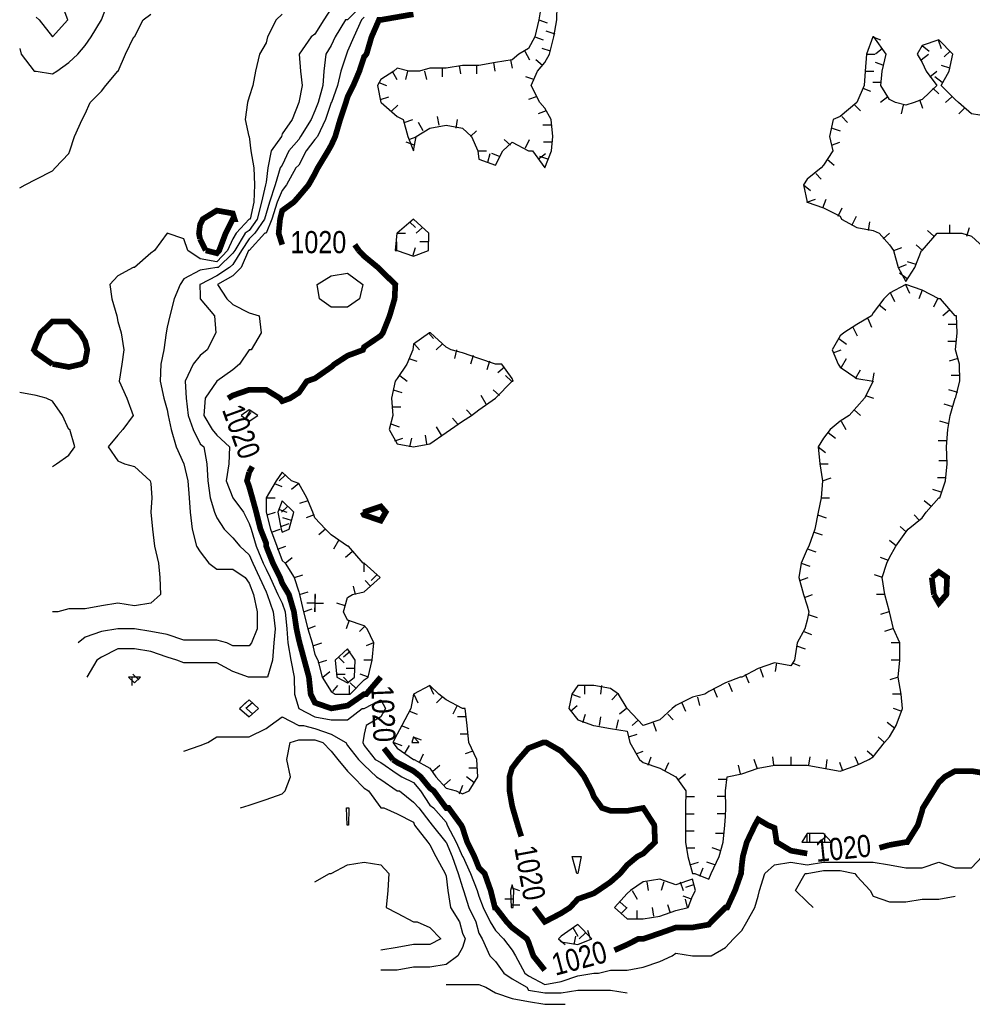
# Model space of a CAD drawing. Extents: x 628896 to 629898, y 4519176 to 4520140.
# Tile 1 of 23: x 628897 to 629064, y 4519222 to 4519395. Entities that reach past the tile are written whole.
import ezdxf
from ezdxf.enums import TextEntityAlignment as Align

# ---------------------------------------------------------------- set-up
doc = ezdxf.new("R2010")
doc.units = 0

msp = doc.modelspace()

# ---------------------------------------------------------------- linework, layer by layer
at = {"layer": 'GSLAYER', "linetype": 'CONTINUOUS', "flags": 128}
for points in [[(628896.9375, 4519390), (628897.1875, 4519389), (628899.5, 4519386), (628899.8125, 4519386), (628902.6875, 4519385.5), (628903.4375, 4519386), (628905.5625, 4519387.5), (628907.125, 4519389), (628908.4375, 4519390.5), (628909.5, 4519392), (628911.3125, 4519395), (628912.25, 4519397.5)], [(628899.8125, 4519395.5), (628900.375, 4519395), (628902.6875, 4519392), (628905.375, 4519395), (628904.4375, 4519397.5)], [(628957, 4519397.5), (628954.5625, 4519395), (628954.1875, 4519395), (628952.375, 4519392), (628951.6875, 4519390.5), (628950.75, 4519389), (628950.375, 4519386), (628950.1875, 4519383.5), (628949.375, 4519380.5), (628948.8125, 4519379), (628948.125, 4519377.5), (628946.25, 4519374.5), (628946, 4519374), (628944.25, 4519372), (628943.0625, 4519369.5), (628942.6875, 4519369), (628941.8125, 4519366), (628940.8125, 4519363), (628940.25, 4519361), (628939.9375, 4519360), (628938.25, 4519357.5), (628937.25, 4519356.5), (628935.9375, 4519354.5), (628934.375, 4519352), (628933.8125, 4519351.5), (628931.5625, 4519350), (628928.625, 4519348.5), (628928.5625, 4519348.5), (628928.625, 4519346.5), (628928.625, 4519346), (628931.1875, 4519343), (628931.375, 4519340), (628929.875, 4519337), (628928.625, 4519336), (628927.4375, 4519334.5), (628926, 4519331.5), (628926.1875, 4519328.5), (628926.5625, 4519325.5), (628927.4375, 4519323), (628928.625, 4519320.5), (628929.3125, 4519320), (628929.8125, 4519317), (628930, 4519314), (628930.375, 4519311), (628931.1875, 4519308.5), (628931.5625, 4519307.5), (628932.875, 4519305.5), (628934.375, 4519304), (628935.625, 4519302.5), (628937.25, 4519301), (628937.875, 4519299.5), (628939.0625, 4519297), (628940.25, 4519294.5), (628940.4375, 4519294), (628941.5, 4519291), (628941.8125, 4519288), (628941.5625, 4519285.5), (628941.375, 4519282.5), (628940.5, 4519279.5), (628940.25, 4519279.5), (628937.25, 4519279.5), (628937.125, 4519279.5), (628934.375, 4519280.5), (628931.5625, 4519282), (628928.625, 4519282), (628925.75, 4519282), (628924.5625, 4519282.5), (628922.875, 4519283), (628920, 4519284), (628917.125, 4519284.5), (628914.1875, 4519284.5), (628911.3125, 4519283), (628910.5, 4519282.5), (628908.75, 4519279.5)], [(628988.5625, 4519397.5), (628988.125, 4519395), (628987.4375, 4519392), (628986.3125, 4519390), (628984.625, 4519389), (628983.4375, 4519388), (628980.5625, 4519387.5), (628977.625, 4519387), (628974.75, 4519387), (628971.875, 4519386.5), (628969, 4519386.5), (628967.1875, 4519386), (628966.125, 4519386), (628965.3125, 4519386), (628963.25, 4519386.5), (628962.6875, 4519386), (628960.375, 4519384.5), (628959.8125, 4519383.5), (628960.375, 4519380.5), (628960.4375, 4519380.5), (628963.25, 4519378), (628964.3125, 4519377.5), (628965.125, 4519374.5), (628966.125, 4519372), (628966.625, 4519374.5), (628969, 4519376), (628971.875, 4519376.5), (628974.75, 4519376), (628976.3125, 4519374.5), (628977.4375, 4519372), (628977.625, 4519370.5), (628980.5625, 4519369.5), (628981.8125, 4519372), (628983.4375, 4519373.5), (628986.3125, 4519372), (628987.0625, 4519372), (628989.1875, 4519369)], [(628989.1875, 4519369), (628990.375, 4519372), (628990.625, 4519374.5), (628990.3125, 4519377.5), (628989.1875, 4519379.5), (628988.3125, 4519380.5), (628986.8125, 4519383.5), (628987.9375, 4519386), (628989.1875, 4519387.5), (628990, 4519389), (628990.8125, 4519392), (628991.3125, 4519395), (628991.375, 4519397.5)], [(628896.9375, 4519365.5), (628897.875, 4519366), (628899.8125, 4519367), (628902.6875, 4519368.5), (628903.1875, 4519369), (628905.5625, 4519371.5), (628905.75, 4519372), (628906.5625, 4519374.5), (628907.9375, 4519377.5), (628908.4375, 4519378.5), (628909.3125, 4519380.5), (628911.3125, 4519382.5), (628912.0625, 4519383.5), (628914.1875, 4519386), (628914.25, 4519386), (628915.5, 4519389), (628917, 4519392), (628917.125, 4519392), (628918.625, 4519395), (628920, 4519396)], [(628943.0625, 4519396), (628942, 4519395), (628940.5, 4519392), (628940.25, 4519391), (628939.0625, 4519389), (628938.375, 4519386), (628937.875, 4519383.5), (628937.25, 4519381.5), (628936.9375, 4519380.5), (628936.5625, 4519377.5), (628937.1875, 4519374.5), (628937.25, 4519374.5), (628937.5625, 4519372), (628938.0625, 4519369), (628938.1875, 4519366), (628938.0625, 4519363), (628937.4375, 4519360), (628937.25, 4519360), (628935, 4519357.5), (628934.375, 4519356.5), (628933.4375, 4519354.5), (628931.5625, 4519352.5), (628928.625, 4519353), (628926.5, 4519354.5), (628925.75, 4519356.5), (628922.875, 4519357.5), (628920.625, 4519354.5), (628920, 4519354), (628917.125, 4519351.5), (628916.875, 4519351.5), (628914.1875, 4519350), (628912.75, 4519348.5), (628913.125, 4519346), (628914, 4519343), (628914.1875, 4519342), (628914.75, 4519340), (628915.25, 4519337), (628914.875, 4519334.5), (628914.4375, 4519331.5), (628915.75, 4519328.5), (628916.875, 4519325.5), (628915.0625, 4519323), (628914.1875, 4519322), (628912.5, 4519320), (628914.1875, 4519317.5), (628915.375, 4519317), (628917.125, 4519316.5), (628919.875, 4519314), (628920, 4519313.5), (628920.125, 4519311), (628920, 4519308.5), (628920.25, 4519305.5), (628920.625, 4519302.5), (628921.3125, 4519299.5), (628921.5625, 4519297), (628921.6875, 4519294), (628920, 4519292.5), (628917.125, 4519292), (628914.1875, 4519292.5), (628911.3125, 4519292), (628908.4375, 4519291.5), (628905.5625, 4519291.5), (628903.625, 4519291), (628902.6875, 4519291)], [(628951.6875, 4519397), (628950.375, 4519395), (628948.8125, 4519392.5), (628948.125, 4519392), (628946.0625, 4519389), (628946.25, 4519386), (628946.5625, 4519383.5), (628946, 4519380.5), (628946, 4519380.5), (628944.8125, 4519377.5), (628943.0625, 4519375), (628942.9375, 4519374.5), (628941.125, 4519372), (628940.5625, 4519369), (628940.25, 4519366.5), (628940.125, 4519366), (628939.4375, 4519363), (628938.6875, 4519360), (628937.25, 4519358), (628936.5625, 4519357.5), (628934.75, 4519354.5), (628934.375, 4519354), (628931.8125, 4519351.5), (628931.5625, 4519351.5), (628928.625, 4519351), (628925.75, 4519349.5), (628925.125, 4519348.5), (628924.0625, 4519346), (628923.3125, 4519343), (628922.875, 4519341), (628922.6875, 4519340), (628922.25, 4519337), (628921.75, 4519334.5), (628921.625, 4519331.5), (628922.25, 4519328.5), (628922.875, 4519326.5), (628923, 4519325.5), (628923.5625, 4519323), (628924.4375, 4519320), (628925.75, 4519317), (628926.5, 4519314), (628926.6875, 4519311), (628926.875, 4519308.5), (628927.25, 4519305.5), (628928, 4519302.5), (628928.625, 4519301.5), (628930.1875, 4519299.5), (628931.5625, 4519298.5), (628934.375, 4519298.5), (628936.5625, 4519297), (628937.25, 4519296), (628938, 4519294), (628938.6875, 4519291), (628938.6875, 4519288), (628937.6875, 4519285.5), (628937.25, 4519285), (628934.375, 4519285), (628933.3125, 4519285.5), (628931.5625, 4519286), (628928.625, 4519286), (628925.75, 4519286), (628922.875, 4519287), (628920, 4519287.5), (628917.125, 4519288), (628914.1875, 4519288), (628911.3125, 4519287.5), (628908.4375, 4519286.5), (628907.1875, 4519285.5)], [(628957.4375, 4519395.5), (628957, 4519395), (628955.625, 4519392), (628954.5625, 4519389.5), (628954.375, 4519389), (628953.375, 4519386), (628952.75, 4519383.5), (628951.75, 4519380.5), (628951.6875, 4519380.5), (628950.6875, 4519377.5), (628949.25, 4519374.5), (628948.8125, 4519374), (628947.25, 4519372), (628946, 4519369.5), (628945.4375, 4519369), (628943.8125, 4519366), (628943.0625, 4519365), (628942.1875, 4519363), (628941.25, 4519360), (628940.25, 4519357.5), (628940, 4519357.5), (628937.25, 4519354.5), (628937.125, 4519354.5), (628935.875, 4519351.5), (628934.375, 4519350), (628931.6875, 4519348.5), (628933.3125, 4519346), (628934.375, 4519345), (628937.25, 4519343.5), (628939, 4519343), (628939.375, 4519340), (628937.625, 4519337), (628937.25, 4519337), (628935.5625, 4519334.5), (628934.375, 4519333.5), (628931.5625, 4519331.5), (628929.5, 4519328.5), (628929.3125, 4519325.5), (628930.75, 4519323), (628931.5625, 4519322), (628933.8125, 4519320), (628933.6875, 4519317), (628933.1875, 4519314), (628934.375, 4519311), (628936.25, 4519308.5), (628937.25, 4519306.5), (628937.625, 4519305.5), (628938.5, 4519302.5), (628939.6875, 4519299.5), (628940.25, 4519298.5), (628940.9375, 4519297), (628942.3125, 4519294), (628943.0625, 4519292.5), (628943.5625, 4519291), (628943.875, 4519288), (628944.0625, 4519285.5), (628944.5625, 4519282.5), (628945.1875, 4519279.5), (628945.25, 4519276.5), (628946, 4519274), (628946, 4519274), (628948.8125, 4519272.5), (628951.6875, 4519272), (628954.5625, 4519272), (628957.125, 4519274), (628957.4375, 4519274), (628960.375, 4519275.5), (628961.1875, 4519274), (628960.375, 4519272.5), (628957.8125, 4519271), (628957.4375, 4519269.5), (628957.25, 4519268), (628957.4375, 4519267.5), (628959.375, 4519265), (628960.375, 4519264.5), (628963.25, 4519262.5), (628964.0625, 4519262), (628966.125, 4519261), (628967.375, 4519259.5), (628969, 4519257), (628969.625, 4519256.5), (628971.875, 4519254), (628972.0625, 4519253.5), (628973.625, 4519250.5), (628974.75, 4519248), (628974.8125, 4519248), (628976.125, 4519245), (628977.3125, 4519242), (628977.625, 4519241), (628978.375, 4519239), (628979.625, 4519236.5), (628980.5625, 4519235), (628981.9375, 4519233.5), (628983.4375, 4519231.5), (628984.0625, 4519230.5), (628985.6875, 4519227.5), (628986.3125, 4519227), (628989.1875, 4519225.5), (628992.0625, 4519226), (628995, 4519227), (628997.8125, 4519227.5), (628998.625, 4519227.5), (629000.75, 4519228), (629003.6875, 4519228), (629006.5, 4519228.5), (629009.4375, 4519229.5), (629011.5625, 4519230.5), (629012.25, 4519231), (629015.125, 4519230.5), (629015.875, 4519230.5), (629018, 4519230.5), (629018.4375, 4519230.5), (629020.9375, 4519232), (629022.375, 4519233.5), (629023.8125, 4519235), (629024.6875, 4519236.5), (629026.125, 4519239), (629026.6875, 4519241), (629026.9375, 4519242), (629027.875, 4519245), (629029.5625, 4519246.5), (629032.4375, 4519247), (629035.3125, 4519246.5), (629038.1875, 4519247), (629041.125, 4519247), (629044, 4519247), (629046.875, 4519247), (629049.75, 4519246.5), (629052.625, 4519246), (629055.5, 4519246), (629058.4375, 4519247), (629061.3125, 4519246), (629064.1875, 4519246), (629066.0625, 4519248)], [(628988.125, 4519395), (628989.625, 4519394.5)], [(628991, 4519392.5), (628989.4375, 4519393)], [(628987.4375, 4519392), (628988.9375, 4519391.5)], [(629067.125, 4519378), (629064.1875, 4519378.5), (629061.875, 4519380.5), (629061.3125, 4519381), (629058.8125, 4519383.5), (629060.25, 4519386), (629060.875, 4519389), (629058.4375, 4519391.5), (629055.5, 4519390.5), (629054.625, 4519389), (629055.5, 4519387.5), (629056.1875, 4519386), (629058.0625, 4519383.5), (629055.5, 4519381), (629054.125, 4519380.5), (629052.625, 4519380), (629050.8125, 4519380.5), (629049.75, 4519381), (629048.25, 4519383.5), (629048.5, 4519386), (629049.1875, 4519389), (629047, 4519392), (629046.875, 4519392), (629046.8125, 4519392), (629045.75, 4519389), (629045.5, 4519386), (629045.3125, 4519383.5), (629044, 4519380.5), (629041.125, 4519378), (629039.875, 4519377.5), (629039.25, 4519374.5), (629039.8125, 4519372), (629038.1875, 4519369.5), (629037.75, 4519369), (629035.3125, 4519367), (629034.625, 4519366), (629035.3125, 4519363), (629038.1875, 4519362), (629041.125, 4519360.5), (629041.3125, 4519360), (629044, 4519358.5), (629046.875, 4519358), (629047.9375, 4519357.5), (629049.75, 4519355.5), (629050.4375, 4519354.5), (629051.3125, 4519351.5), (629052.625, 4519349), (629054.1875, 4519351.5), (629055.375, 4519354.5), (629055.5, 4519354.5), (629058.125, 4519357.5), (629058.4375, 4519357.5), (629061.3125, 4519357.5), (629062.5, 4519357.5), (629064.1875, 4519357), (629066.9375, 4519354.5)], [(629046.8125, 4519392), (629048.1875, 4519391.5)], [(629055.5, 4519390.5), (629056.75, 4519389.5)], [(629058.3125, 4519391.5), (629058.8125, 4519390)], [(628985.6875, 4519389.5), (628986.5, 4519388)], [(628990.1875, 4519389.5), (628988.75, 4519390)], [(629045.75, 4519389), (629047.1875, 4519389)], [(629048.5625, 4519390), (629047.3125, 4519389)], [(629055.3125, 4519388), (629056.625, 4519389)], [(629060.4375, 4519389.5), (629059.375, 4519388.5)], [(628980.1875, 4519387.5), (628980.4375, 4519386)], [(628983.1875, 4519388), (628983.4375, 4519386.5)], [(628988.8125, 4519387), (628987.625, 4519388)], [(629048.75, 4519387), (629047.3125, 4519387.5)], [(628962.375, 4519386), (628963.1875, 4519384.5)], [(628965.0625, 4519386), (628964.75, 4519384.5)], [(628968.0625, 4519386), (628968.4375, 4519384.5)], [(628971.1875, 4519386.5), (628971.1875, 4519385)], [(628974.125, 4519387), (628974.375, 4519385.5)], [(628977.1875, 4519387), (628977.1875, 4519385.5)], [(629045.5, 4519386), (629047, 4519386)], [(629056.875, 4519385), (629058.0625, 4519386)], [(629060.375, 4519386.5), (629058.875, 4519387)], [(628960.0625, 4519384), (628961.375, 4519383.5)], [(628987.25, 4519384.5), (628985.875, 4519385)], [(629048.375, 4519384), (629046.8125, 4519384)], [(629059, 4519384), (629057.75, 4519385)], [(629045.0625, 4519383), (629046.4375, 4519382.5)], [(629057.375, 4519383), (629058.4375, 4519382)], [(628960.3125, 4519381), (628961.8125, 4519381.5)], [(628987.6875, 4519381.5), (628986.3125, 4519381)], [(629049.5, 4519381.5), (629048.1875, 4519380.5)], [(629055.0625, 4519381), (629055.5625, 4519379.5)], [(629060.6875, 4519381.5), (629059.625, 4519380.5)], [(628962.3125, 4519379), (628963.375, 4519380)], [(628989.4375, 4519379), (628988.0625, 4519378.5)], [(629043.6875, 4519380), (629044.6875, 4519379)], [(629052.1875, 4519380), (629051.8125, 4519378.5)], [(629062.9375, 4519379.5), (629061.9375, 4519378.5)], [(628964.5, 4519377), (628966, 4519377.5)], [(628967.8125, 4519375.5), (628967, 4519377)], [(628970.625, 4519376.5), (628970.375, 4519378)], [(628973.625, 4519376), (628973.875, 4519377.5)], [(629041.375, 4519378), (629042.375, 4519377)], [(628976.125, 4519374.5), (628977.1875, 4519375.5)], [(628990.375, 4519376.5), (628988.875, 4519376.5)], [(629039.6875, 4519376), (629041.125, 4519375.5)], [(628966.3125, 4519373), (628964.8125, 4519373.5)], [(628965.3125, 4519374), (628966.75, 4519374.5)], [(628983.1875, 4519373), (628982.0625, 4519374)], [(628985.8125, 4519372.5), (628986.5, 4519374)], [(628990.5, 4519373.5), (628989, 4519373.5)], [(629039.5625, 4519373), (629041.0625, 4519373.5)], [(628977.4375, 4519372), (628978.9375, 4519372)], [(628979.1875, 4519370), (628979.625, 4519371.5)], [(628981.25, 4519371), (628979.875, 4519371.5)], [(628988.0625, 4519370.5), (628989.3125, 4519371.5)], [(628989.75, 4519370.5), (628988.3125, 4519371)], [(629038.8125, 4519370.5), (629040.0625, 4519369.5)], [(629036.8125, 4519368), (629037.75, 4519367)], [(629034.625, 4519366), (629035.875, 4519365)], [(629035.25, 4519363), (629036.75, 4519363.5)], [(629038.0625, 4519362), (629038.625, 4519363.5)], [(629040.75, 4519360.5), (629041.4375, 4519362)], [(628968.75, 4519354.5), (628968.8125, 4519357.5), (628966.125, 4519360), (628963.25, 4519357.5), (628963.1875, 4519357.5), (628962.9375, 4519354.5), (628963.25, 4519354.5), (628966.125, 4519353.5), (628968.75, 4519354.5)], [(628965.4375, 4519359.5), (628966.5, 4519358.5)], [(629043.1875, 4519359), (629043.9375, 4519360.5)], [(629046.0625, 4519358), (629046.3125, 4519359.5)], [(628967.6875, 4519358.5), (628966.625, 4519357.5)], [(629057.5625, 4519357), (629056.4375, 4519358)], [(629060.375, 4519357.5), (629060.375, 4519359)], [(629063.375, 4519357), (629063.8125, 4519358.5)], [(628963.1875, 4519357.5), (628964.75, 4519357.5)], [(628963.1875, 4519354.5), (628963.1875, 4519356)], [(628968.75, 4519356), (628967.25, 4519356)], [(629048.625, 4519356.5), (629049.75, 4519357.5)], [(628966, 4519353.5), (628966.5, 4519355)], [(629050.5, 4519354.5), (629051.9375, 4519355)], [(629055.5625, 4519354.5), (629054.4375, 4519355.5)], [(629054.4375, 4519352), (629052.9375, 4519352.5)], [(629051.375, 4519351.5), (629052.75, 4519352)], [(628949.625, 4519346), (628949.1875, 4519348.5), (628951.6875, 4519350), (628954.5625, 4519350.5), (628957.25, 4519348.5), (628956.625, 4519346), (628954.5625, 4519344.5), (628951.6875, 4519344.5), (628949.625, 4519346)], [(629052.875, 4519349.5), (629051.5, 4519350.5)], [(629018.4375, 4519245), (629019.8125, 4519248), (629020.5625, 4519250.5), (629020.8125, 4519253.5), (629020.9375, 4519255), (629021, 4519256.5), (629020.9375, 4519259.5), (629021.25, 4519262), (629023.8125, 4519262.5), (629026.6875, 4519263.5), (629029.5625, 4519264), (629032.4375, 4519264), (629035.3125, 4519264), (629038.1875, 4519263.5), (629041.125, 4519263), (629044, 4519264), (629046.125, 4519265), (629046.875, 4519265.5), (629048.875, 4519268), (629049.75, 4519269), (629050.9375, 4519271), (629052.0625, 4519274), (629051.8125, 4519276.5), (629051.3125, 4519279.5), (629051.5625, 4519282.5), (629051.5625, 4519285.5), (629050.4375, 4519288), (629049.75, 4519291), (629049.75, 4519291), (629048.9375, 4519294), (629048.5, 4519297), (629049.3125, 4519299.5), (629049.75, 4519300.5), (629050.875, 4519302.5), (629052.625, 4519305), (629053.0625, 4519305.5), (629055.5, 4519307.5), (629056.1875, 4519308.5), (629058.4375, 4519311), (629058.625, 4519311), (629059.625, 4519314), (629059.875, 4519317), (629059.75, 4519320), (629060, 4519323), (629060.4375, 4519325.5), (629061.3125, 4519328.5), (629061.375, 4519328.5), (629062.125, 4519331.5), (629062.0625, 4519334.5), (629061.375, 4519337), (629061.625, 4519340), (629061.5625, 4519343), (629061.3125, 4519343), (629058.75, 4519346), (629058.4375, 4519346), (629055.5, 4519347.5), (629052.625, 4519348.5), (629049.75, 4519347), (629048.75, 4519346), (629046.875, 4519343.5), (629046.625, 4519343), (629044, 4519341.5), (629041.75, 4519340), (629041.125, 4519339.5), (629039.6875, 4519337), (629040.75, 4519334.5), (629041.125, 4519334), (629044, 4519332), (629046.875, 4519331.5), (629045.375, 4519328.5), (629044, 4519327), (629042.6875, 4519325.5), (629041.125, 4519324.5), (629039.3125, 4519323), (629038.1875, 4519321.5), (629037.25, 4519320), (629037.5, 4519317), (629038, 4519314), (629037.75, 4519311), (629037.25, 4519308.5), (629036.625, 4519305.5), (629035.5625, 4519302.5), (629035.3125, 4519302), (629034.25, 4519299.5), (629033.8125, 4519297), (629034.625, 4519294), (629035.3125, 4519292), (629035.5625, 4519291), (629035.3125, 4519289.5), (629034.875, 4519288), (629033.5625, 4519285.5), (629033.0625, 4519282.5), (629032.4375, 4519281.5), (629029.5625, 4519282), (629026.6875, 4519281), (629023.8125, 4519279.5), (629023.5, 4519279.5), (629020.9375, 4519278.5), (629018, 4519277), (629017.3125, 4519276.5), (629015.125, 4519276), (629012.25, 4519274.5), (629011.5625, 4519274), (629009.4375, 4519272), (629006.5, 4519271), (629003.6875, 4519274), (629003.6875, 4519274), (629002.125, 4519276.5), (629000.75, 4519277.5), (628997.8125, 4519278), (628995, 4519278), (628993.9375, 4519276.5), (628993.4375, 4519274), (628995, 4519272), (628997.75, 4519271), (628997.8125, 4519271), (629000.75, 4519270.5), (629003.6875, 4519270), (629004.125, 4519268), (629005.8125, 4519265), (629006.5, 4519264.5), (629009.4375, 4519263.5), (629012.25, 4519262), (629014, 4519259.5), (629013.9375, 4519256.5), (629013.9375, 4519253.5), (629013.9375, 4519250.5), (629014.3125, 4519248), (629015.125, 4519245), (629015.5625, 4519245), (629018, 4519244), (629018.4375, 4519245)], [(629052.5625, 4519348.5), (629053.25, 4519347)], [(629055.5, 4519347.5), (629054.9375, 4519346)], [(629049.9375, 4519347), (629050.625, 4519345.5)], [(629058.1875, 4519346), (629057.5, 4519344.5)], [(629047.875, 4519345), (629049.125, 4519344)], [(629060.3125, 4519344), (629059.125, 4519343)], [(629045.9375, 4519342.5), (629046.625, 4519341)], [(629043.3125, 4519341), (629044.0625, 4519339.5)], [(629061.5625, 4519341.5), (629060.0625, 4519341.5)], [(628972.625, 4519323), (628974.75, 4519324.5), (628976.3125, 4519325.5), (628977.625, 4519326.5), (628980.5625, 4519328.5), (628983.4375, 4519331.5), (628983.625, 4519331.5), (628983.4375, 4519332), (628981.625, 4519334.5), (628980.5625, 4519334.5), (628977.625, 4519335.5), (628974.75, 4519336.5), (628972.75, 4519337), (628971.875, 4519337.5), (628969.125, 4519340), (628969, 4519340), (628968.9375, 4519340), (628966.125, 4519338), (628966, 4519337), (628964.9375, 4519334.5), (628963.25, 4519332), (628962.9375, 4519331.5), (628962.25, 4519328.5), (628962.5, 4519325.5), (628961.875, 4519323), (628963.25, 4519320.5), (628966.125, 4519320), (628969, 4519320.5), (628971.875, 4519322.5), (628972.625, 4519323)], [(628968.75, 4519340), (628969.625, 4519339)], [(629040.875, 4519339), (629042.1875, 4519338)], [(628966.3125, 4519338), (628967.1875, 4519337)], [(628971.1875, 4519338), (628970.125, 4519337)], [(628973.6875, 4519337), (628973.3125, 4519335.5)], [(629039.875, 4519336.5), (629041.25, 4519337)], [(629061.5625, 4519338.5), (629060, 4519338.5)], [(628965.3125, 4519335.5), (628966.6875, 4519335)], [(628976.625, 4519336), (628976.125, 4519334.5)], [(629041.3125, 4519334), (629042.1875, 4519335.5)], [(629061.75, 4519335.5), (629060.25, 4519335)], [(628979.5, 4519335), (628979, 4519333.5)], [(628982.125, 4519334), (628980.9375, 4519333)], [(629043.8125, 4519332), (629044.6875, 4519333.5)], [(628963.75, 4519332.5), (628965, 4519331.5)], [(628983.375, 4519331.5), (628982.3125, 4519332.5)], [(629046.8125, 4519331.5), (629047.0625, 4519333)], [(629062.125, 4519332.5), (629060.625, 4519332.5)], [(628962.5625, 4519330), (628964.0625, 4519329.5)], [(628981.25, 4519329), (628980.125, 4519330)], [(629061.75, 4519329.5), (629060.1875, 4519330)], [(628903.375, 4519317), (628905.5625, 4519318.5), (628906.625, 4519320), (628905.75, 4519323), (628905.5625, 4519323), (628904.4375, 4519325.5), (628902.6875, 4519328), (628901.5625, 4519328.5), (628899.8125, 4519329), (628896.9375, 4519329.5)], [(628978.875, 4519327.5), (628978, 4519329)], [(629045.5625, 4519329), (629046.9375, 4519328.5)], [(628938.75, 4519325.5), (628937.25, 4519326.5), (628935.875, 4519325.5), (628937.25, 4519324.5), (628938.75, 4519325.5)], [(628937.5, 4519326.5), (628936.625, 4519325)], [(628962.375, 4519327), (628963.875, 4519327)], [(628976.375, 4519325.5), (628975.4375, 4519326.5)], [(629043.5625, 4519326.5), (629044.6875, 4519325.5)], [(629060.875, 4519327), (629059.375, 4519327.5)], [(628936.75, 4519325), (628937.625, 4519326)], [(628973.875, 4519324), (628973, 4519325)], [(628962.125, 4519324), (628963.625, 4519323.5)], [(628971.0625, 4519322), (628970.1875, 4519323.5)], [(629041.25, 4519324.5), (629042.0625, 4519323)], [(629060.1875, 4519324), (629058.625, 4519324.5)], [(628962.875, 4519321), (628964.25, 4519321.5)], [(628965.5, 4519320), (628965.8125, 4519321.5)], [(628968.5, 4519320.5), (628968.25, 4519322)], [(629039, 4519322.5), (629040.25, 4519321.5)], [(629037.25, 4519320), (629038.5, 4519319)], [(629059.8125, 4519321), (629058.3125, 4519321)], [(628902.6875, 4519316.5), (628903.375, 4519317)], [(629037.5, 4519317), (629039, 4519317)], [(629059.875, 4519317.5), (629058.4375, 4519317.5)], [(628955, 4519276.5), (628957.4375, 4519279), (628958.1875, 4519279.5), (628958.875, 4519282.5), (628959.1875, 4519285.5), (628958, 4519288), (628957.4375, 4519288.5), (628954.5625, 4519289.5), (628953.8125, 4519291), (628954.5625, 4519293.5), (628955.4375, 4519294), (628957.4375, 4519294.5), (628960.25, 4519297), (628957.4375, 4519299.5), (628957.3125, 4519299.5), (628954.6875, 4519302.5), (628954.5625, 4519302.5), (628951.6875, 4519304.5), (628950.6875, 4519305.5), (628948.8125, 4519307.5), (628948.4375, 4519308.5), (628947.375, 4519311), (628946, 4519313.5), (628944.6875, 4519314), (628943.0625, 4519315.5), (628942, 4519314), (628940.25, 4519311), (628940.25, 4519308.5), (628941, 4519305.5), (628942.125, 4519302.5), (628943.0625, 4519300), (628943.5625, 4519299.5), (628945.1875, 4519297), (628946, 4519294.5), (628946.125, 4519294), (628946.8125, 4519291), (628947.5625, 4519288), (628948.3125, 4519285.5), (628948.8125, 4519283.5), (628949.3125, 4519282.5), (628950.0625, 4519279.5), (628951.6875, 4519277), (628952.375, 4519276.5), (628954.5625, 4519276.5), (628955, 4519276.5)], [(628943.5625, 4519315), (628942.5, 4519314)], [(629038, 4519314), (629039.5, 4519314.5)], [(629059.6875, 4519314.5), (629058.1875, 4519314.5)], [(628941.6875, 4519313.5), (628943, 4519313)], [(628946, 4519313.5), (628944.6875, 4519312.5)], [(628940.25, 4519311), (628941.8125, 4519311)], [(629037.75, 4519311), (629039.25, 4519311)], [(629058.8125, 4519312), (629057.375, 4519312.5)], [(628944.3125, 4519305.5), (628945.125, 4519308.5), (628943.0625, 4519310.5), (628942.3125, 4519308.5), (628942.875, 4519305.5), (628943.0625, 4519305), (628944.3125, 4519305.5)], [(628944, 4519309.5), (628942.9375, 4519308.5)], [(628947.5625, 4519310.5), (628946.125, 4519310)], [(629057.0625, 4519309.5), (629055.875, 4519310.5)], [(628940.4375, 4519308), (628941.875, 4519308.5)], [(628942.4375, 4519309), (628943.875, 4519308.5)], [(628944.6875, 4519307), (628943.1875, 4519307.5)], [(628948.6875, 4519308), (628947.25, 4519307.5)], [(629037.125, 4519308), (629038.625, 4519307.5)], [(629055.0625, 4519307), (629054.125, 4519308)], [(628942.8125, 4519306), (628944.3125, 4519306.5)], [(629052.75, 4519305), (629051.625, 4519306)], [(628941.1875, 4519305), (628942.6875, 4519305.5)], [(628950.6875, 4519305.5), (628949.5, 4519304.5)], [(629036.5, 4519305), (629037.9375, 4519304.5)], [(628942.25, 4519302), (628943.6875, 4519302.5)], [(628952.9375, 4519303.5), (628952.0625, 4519302)], [(629051, 4519302.5), (629049.75, 4519303.5)], [(628943.5625, 4519299.5), (628944.8125, 4519300.5)], [(628955.375, 4519301.5), (628954.1875, 4519300.5)], [(629035.5, 4519302), (629036.8125, 4519301.5)], [(629049.5625, 4519300), (629048.1875, 4519300.5)], [(628957.375, 4519299.5), (628957.375, 4519298)], [(629034.25, 4519299.5), (629035.75, 4519299)], [(628945.25, 4519297), (628946.6875, 4519297.5)], [(628959.6875, 4519297.5), (628958.6875, 4519296.5)], [(629048.5625, 4519297), (629047.125, 4519297.5)], [(628955.9375, 4519294), (628955.5625, 4519295.5)], [(628958.5625, 4519295.5), (628957.625, 4519296.5)], [(629034, 4519296.5), (629035.5, 4519297)], [(628946.125, 4519294), (628947.625, 4519294.5)], [(628948.8125, 4519291), (628948.9375, 4519294), (628948.8125, 4519294), (628948.8125, 4519291)], [(629034.8125, 4519293.5), (629036.25, 4519294)], [(629048.9375, 4519294), (629047.5, 4519294)], [(628948.9375, 4519292.5), (628947.375, 4519292.5)], [(628948.8125, 4519292.5), (628950.3125, 4519292.5)], [(628954.125, 4519292), (628952.6875, 4519292.5)], [(628946.8125, 4519291), (628948.3125, 4519291.5)], [(629035.5, 4519290.5), (629037.0625, 4519290)], [(629049.625, 4519291), (629048.1875, 4519290.5)], [(628947.5625, 4519288), (628948.9375, 4519288.5)], [(628954.8125, 4519289.5), (628954.3125, 4519288)], [(628957.625, 4519288.5), (628956.625, 4519287.5)], [(629034.6875, 4519287.5), (629036.0625, 4519287)], [(629050.3125, 4519288), (629048.875, 4519287.5)], [(628948.4375, 4519285), (628950, 4519285.5)], [(628959.125, 4519285.5), (628957.8125, 4519285)], [(629033.4375, 4519285), (629034.9375, 4519284.5)], [(629051.5625, 4519285.5), (629050.0625, 4519285.5)], [(628955.75, 4519279.5), (628955.875, 4519282.5), (628954.5625, 4519284.5), (628952.375, 4519282.5), (628952.6875, 4519279.5), (628954.5625, 4519278.5), (628955.75, 4519279.5)], [(628955, 4519284), (628953.8125, 4519283)], [(628949.375, 4519282), (628950.875, 4519282.5)], [(628952.9375, 4519283), (628953.9375, 4519282)], [(628958.875, 4519282.5), (628957.375, 4519282.5)], [(629029.9375, 4519282), (629029.6875, 4519280.5)], [(629032.6875, 4519282), (629034, 4519281.5)], [(629051.5625, 4519282.5), (629050.0625, 4519282.5)], [(628917.875, 4519279), (628916.8125, 4519280)], [(628950.1875, 4519279.5), (628951.4375, 4519280.5)], [(628952.625, 4519280), (628954.125, 4519280)], [(628955.8125, 4519281), (628954.3125, 4519281)], [(628958.25, 4519279.5), (628956.75, 4519280)], [(629024.375, 4519280), (629025.0625, 4519278.5)], [(629027.0625, 4519281), (629027.5625, 4519279.5)], [(628918.1875, 4519279.5), (628917.125, 4519279.5), (628916.0625, 4519279.5), (628917.125, 4519278.5), (628918.1875, 4519279.5)], [(628916.625, 4519279.5), (628916.625, 4519278)], [(628951.9375, 4519277), (628952.8125, 4519278)], [(628954.75, 4519278.5), (628953.8125, 4519279.5)], [(628954.875, 4519276.5), (628954.875, 4519278)], [(628956.0625, 4519277.5), (628955, 4519278.5)], [(628975.9375, 4519259.5), (628977.4375, 4519262), (628977.25, 4519265), (628975.875, 4519268), (628975.5625, 4519271), (628975.1875, 4519274), (628974.75, 4519274), (628971.875, 4519275.5), (628970.5625, 4519276.5), (628969, 4519278), (628966.125, 4519276.5), (628965.6875, 4519274), (628964.0625, 4519271), (628963.25, 4519269.5), (628962.5, 4519268), (628963.25, 4519267), (628966.125, 4519265), (628966.25, 4519265), (628969, 4519263.5), (628970.0625, 4519262), (628971.875, 4519260), (628973.625, 4519259.5), (628974.75, 4519259), (628975.9375, 4519259.5)], [(628968.9375, 4519278), (628969.625, 4519276.5)], [(628996.1875, 4519278), (628996.1875, 4519276.5)], [(628999.1875, 4519278), (628999, 4519276.5)], [(629021.5, 4519278.5), (629022.125, 4519277)], [(629051.3125, 4519279.5), (629049.8125, 4519279)], [(628966.1875, 4519276.5), (628966.875, 4519275)], [(628993.9375, 4519276.5), (628995.4375, 4519276)], [(629001.9375, 4519276.5), (629001, 4519275.5)], [(629018.8125, 4519277.5), (629019.5, 4519276)], [(629051.8125, 4519276.5), (629050.3125, 4519276.5)], [(628938.875, 4519274), (628937.25, 4519275.5), (628935.5625, 4519274), (628937.25, 4519272.5), (628938.875, 4519274)], [(628935.625, 4519274), (628936.625, 4519275)], [(628937.8125, 4519275), (628936.6875, 4519274)], [(628971.1875, 4519276), (628970.1875, 4519275)], [(629013.25, 4519275), (629013.9375, 4519273.5)], [(629016, 4519276), (629016.375, 4519274.5)], [(628937.875, 4519273), (628936.8125, 4519274)], [(628965.4375, 4519273.5), (628966.75, 4519273)], [(628973.8125, 4519274.5), (628973.0625, 4519273)], [(628993.6875, 4519273.5), (628994.875, 4519274.5)], [(628995.875, 4519271.5), (628996.375, 4519273)], [(629003.5625, 4519274), (629002.3125, 4519273)], [(629010.8125, 4519273), (629011.75, 4519272)], [(629051.8125, 4519273.5), (629050.4375, 4519274)], [(628925.75, 4519266.5), (628928.625, 4519267.5), (628930, 4519268), (628931.5625, 4519269), (628934.375, 4519269), (628937.25, 4519269), (628940.25, 4519270.5), (628940.9375, 4519271), (628943.0625, 4519272.5), (628946, 4519271), (628946.8125, 4519271), (628948.8125, 4519270.5), (628951.6875, 4519269.5), (628954.25, 4519268), (628954.5625, 4519267.5), (628956.4375, 4519265), (628957.4375, 4519264), (628959.625, 4519262), (628960.375, 4519261.5), (628963.25, 4519259.5), (628963.6875, 4519259.5), (628966.125, 4519257.5), (628967.0625, 4519256.5), (628969, 4519254), (628969.4375, 4519253.5), (628971.8125, 4519250.5), (628971.875, 4519250.5), (628972.9375, 4519248), (628974, 4519245), (628974.75, 4519242.5), (628974.9375, 4519242), (628975.875, 4519239), (628977.0625, 4519236.5), (628977.625, 4519234.5), (628978.1875, 4519233.5), (628979.5625, 4519230.5), (628980.5625, 4519229.5), (628982, 4519227.5), (628983.4375, 4519226.5), (628986.0625, 4519225), (628986.3125, 4519224.5), (628989.1875, 4519224), (628992.0625, 4519224), (628995, 4519224.5), (628997.8125, 4519224.5), (629000.75, 4519224.5), (629003.6875, 4519224)], [(628975.375, 4519272.5), (628973.875, 4519272.5)], [(628998.8125, 4519271), (628999.0625, 4519272.5)], [(629001.8125, 4519270.5), (629002.125, 4519272)], [(629005.6875, 4519272), (629004.5625, 4519271)], [(629008.25, 4519271.5), (629008.75, 4519270)], [(629050.6875, 4519270.5), (629049.375, 4519271.5)], [(628963.9375, 4519271), (628965.3125, 4519270.5)], [(628975.75, 4519269.5), (628974.3125, 4519269.5)], [(629003.9375, 4519269), (629005.4375, 4519269.5)], [(628935.75, 4519256.5), (628937.25, 4519257), (628940.25, 4519258), (628943.0625, 4519259), (628943.5625, 4519259.5), (628944.5, 4519262), (628943.875, 4519265), (628944.4375, 4519268), (628946, 4519268.5), (628948.8125, 4519268.5), (628950.1875, 4519268), (628951.6875, 4519266.5), (628952.8125, 4519265), (628954.5625, 4519263), (628955.5, 4519262), (628957.4375, 4519260), (628958.25, 4519259.5), (628960.375, 4519256.5), (628960.9375, 4519256.5), (628963.25, 4519255.5), (628966.125, 4519254), (628966.3125, 4519253.5), (628968.625, 4519250.5), (628969, 4519250), (628970.0625, 4519248), (628971.6875, 4519245), (628971.875, 4519244.5), (628972.1875, 4519242), (628972.625, 4519239), (628974.1875, 4519236.5), (628974.75, 4519234.5), (628975.1875, 4519233.5), (628974.75, 4519232), (628973.9375, 4519230.5), (628971.875, 4519229), (628969, 4519228.5), (628966.125, 4519228.5), (628963.25, 4519228), (628960.375, 4519228)], [(628962.6875, 4519268), (628964.0625, 4519267.5)], [(628967.0625, 4519268), (628966.125, 4519269), (628965.8125, 4519268), (628966.125, 4519268), (628967.0625, 4519268)], [(628966.0625, 4519269), (628967.5, 4519268.5)], [(629048.875, 4519268), (629047.75, 4519269)], [(628964.5625, 4519266), (628965.4375, 4519267.5)], [(628967.1875, 4519264.5), (628967.875, 4519266)], [(628976.5625, 4519266.5), (628975.1875, 4519266)], [(629005.25, 4519266), (629006.5, 4519266.5)], [(629047, 4519265.5), (629045.8125, 4519266.5)], [(629007.375, 4519264), (629007.875, 4519265.5)], [(629010.3125, 4519263), (629011, 4519264.5)], [(629026.5, 4519263.5), (629026, 4519265)], [(629029.4375, 4519264), (629029.25, 4519265.5)], [(629032.5, 4519264), (629032.5, 4519265.5)], [(629035.5625, 4519264), (629035.8125, 4519265.5)], [(629038.625, 4519263.5), (629038.8125, 4519265)], [(629041.5625, 4519263), (629041.0625, 4519264.5)], [(629044.375, 4519264), (629043.75, 4519265.5)], [(628969.5, 4519263), (628970.75, 4519264)], [(628977.3125, 4519263.5), (628975.875, 4519263.5)], [(629012.6875, 4519261.5), (629013.9375, 4519262.5)], [(629023.5625, 4519262.5), (629023.25, 4519264)], [(628971.5, 4519260.5), (628972.625, 4519261.5)], [(628976.75, 4519261), (628975.4375, 4519262)], [(629021.25, 4519261.5), (629019.6875, 4519261.5)], [(628974.1875, 4519259), (628974.8125, 4519260.5)], [(629014, 4519258.5), (629015.5, 4519258.5)], [(629020.9375, 4519258.5), (629019.5, 4519258.5)], [(628954.5, 4519253.5), (628954.375, 4519256.5), (628954.5625, 4519256.5), (628954.75, 4519256.5), (628954.6875, 4519253.5), (628954.5625, 4519253.5), (628954.5, 4519253.5)], [(629013.9375, 4519255.5), (629015.4375, 4519255.5)], [(629020.9375, 4519255.5), (629019.5, 4519255.5)], [(629013.9375, 4519252.5), (629015.4375, 4519252.5)], [(629020.6875, 4519252), (629019.1875, 4519252)], [(629039.5625, 4519250.5), (629038.1875, 4519252), (629035.3125, 4519252), (629034.375, 4519250.5), (629035.3125, 4519250.5), (629038.1875, 4519250.5), (629039.5625, 4519250.5)], [(629035.3125, 4519250.5), (629035.3125, 4519252)], [(629035.6875, 4519252), (629035.6875, 4519250.5)], [(629038.625, 4519251.5), (629037.4375, 4519250.5)], [(629038.375, 4519250.5), (629038.375, 4519252)], [(629014.125, 4519249.5), (629015.5625, 4519249.5)], [(629020.125, 4519249), (629018.625, 4519249.5)], [(628948.8125, 4519243.5), (628951.375, 4519245), (628951.6875, 4519245), (628954.5625, 4519246.5), (628957.4375, 4519247), (628960.375, 4519246.5), (628961.8125, 4519245), (628961.625, 4519242), (628961.3125, 4519239), (628963.25, 4519238), (628966.125, 4519236.5), (628966.75, 4519236.5), (628969, 4519235.5), (628970.9375, 4519233.5), (628969, 4519232.5), (628966.125, 4519232.5), (628963.25, 4519232), (628960.375, 4519231.5)], [(628994.8125, 4519245), (628994, 4519248), (628995, 4519248), (628995.5625, 4519248), (628995, 4519245), (628995, 4519245), (628994.8125, 4519245)], [(629014.6875, 4519246.5), (629016.1875, 4519247)], [(629019.0625, 4519246.5), (629017.6875, 4519247)], [(629016.4375, 4519244.5), (629017, 4519246)], [(629036.375, 4519239), (629035.3125, 4519240), (629033.25, 4519242), (629034.9375, 4519245), (629035.3125, 4519245), (629038.1875, 4519245.5), (629041.125, 4519245.5), (629043.6875, 4519245), (629044, 4519244.5), (629046.375, 4519242), (629046.875, 4519241), (629049.75, 4519240), (629052.625, 4519240), (629055.5, 4519240.5), (629058.4375, 4519240.5), (629061.3125, 4519241)], [(629014.375, 4519239), (629015.125, 4519241), (629015.6875, 4519242), (629015.125, 4519244), (629012.25, 4519243), (629009.4375, 4519244), (629006.5, 4519243.5), (629004.25, 4519242), (629003.6875, 4519241.5), (629001.4375, 4519239), (629003.6875, 4519237), (629006.5, 4519237), (629009.4375, 4519237.5), (629012.25, 4519238.5), (629014.375, 4519239)], [(629007.125, 4519243.5), (629007.375, 4519242)], [(629010.125, 4519243.5), (629009.625, 4519242)], [(629013, 4519243.5), (629013.5, 4519242)], [(628983.625, 4519239), (628983.75, 4519242), (628983.4375, 4519243), (628983.1875, 4519242), (628983.3125, 4519239), (628983.4375, 4519239), (628983.625, 4519239)], [(628983.3125, 4519242.5), (628984.75, 4519242)], [(629004.5625, 4519242), (629005.4375, 4519240.5)], [(629015.3125, 4519243), (629013.9375, 4519242.5)], [(628983.6875, 4519240.5), (628982.1875, 4519240.5)], [(629002.375, 4519240), (629003.5, 4519239)], [(629015, 4519240.5), (629013.5, 4519241)], [(629014.25, 4519239), (629013.9375, 4519240.5)], [(628983.3125, 4519239.5), (628984.8125, 4519239.5)], [(629002.6875, 4519238), (629003.6875, 4519239)], [(629005.4375, 4519237), (629005.4375, 4519238.5)], [(629008.375, 4519237.5), (629008.125, 4519239)], [(629011.3125, 4519238), (629010.8125, 4519239.5)], [(628997.4375, 4519233.5), (628995, 4519236), (628992.0625, 4519234), (628991.625, 4519233.5), (628992.0625, 4519233), (628995, 4519232.5), (628997.4375, 4519233.5)], [(628994.125, 4519235.5), (628995, 4519234)], [(628997.25, 4519233.5), (628996.75, 4519235)], [(628991.625, 4519233.5), (628992.75, 4519232.5)], [(628994.375, 4519232.5), (628994.625, 4519234)], [(628996.3125, 4519234.5), (628995.25, 4519233.5)], [(628971.875, 4519225.5), (628974.75, 4519225.5), (628977.625, 4519225.5), (628978.8125, 4519225), (628980.5625, 4519224), (628983.4375, 4519223), (628986.3125, 4519222.5), (628989.1875, 4519222), (628992.0625, 4519222), (628992.75, 4519222)]]:
    msp.add_lwpolyline(points, dxfattribs=at)
at = {"layer": 'GSLAYER', "linetype": 'CONTINUOUS', "const_width": 1, "flags": 128}
for points in [[(628966.125, 4519396), (628963.25, 4519395.5), (628960.375, 4519395), (628960.0625, 4519395), (628958.75, 4519392), (628957.875, 4519389), (628957.4375, 4519388.5), (628956.625, 4519386), (628955.5625, 4519383.5), (628954.5625, 4519381.5), (628954.25, 4519380.5), (628953.25, 4519377.5), (628952.375, 4519374.5), (628951.6875, 4519373), (628951.125, 4519372), (628949.3125, 4519369), (628948.8125, 4519368), (628947.6875, 4519366), (628946, 4519364), (628945.125, 4519363), (628943.0625, 4519361.5), (628942.6875, 4519360), (628942.4375, 4519357.5), (628943.0625, 4519355.5)], [(628928.625, 4519356.5), (628928.4375, 4519357.5), (628928.625, 4519359), (628929.125, 4519360), (628931.5625, 4519361.5), (628934.375, 4519361), (628934.6875, 4519360), (628934.375, 4519360), (628933.125, 4519357.5), (628932, 4519354.5), (628931.5625, 4519354), (628929.625, 4519354.5)], [(628929.625, 4519354.5), (628928.625, 4519356.5)], [(628943.0625, 4519355.5), (628943.0625, 4519355.5)], [(628955.8125, 4519355.5), (628956.5, 4519354.5)], [(628956.5, 4519354.5), (628957.4375, 4519353.5), (628959.875, 4519351.5), (628960.375, 4519351), (628962.9375, 4519348.5), (628962.8125, 4519346), (628961.9375, 4519343), (628960.75, 4519340), (628960.375, 4519339.5), (628957.4375, 4519337.5), (628957.25, 4519337), (628954.5625, 4519336), (628952.25, 4519334.5), (628951.6875, 4519334), (628948.8125, 4519332), (628947.375, 4519331.5), (628946, 4519329.5), (628944.4375, 4519328.5), (628943.0625, 4519328), (628942.6875, 4519328.5), (628940.25, 4519330), (628937.25, 4519330), (628934.375, 4519329), (628933.5625, 4519328.5)], [(628902.6875, 4519334.5), (628899.8125, 4519336.5), (628899.4375, 4519337), (628899.8125, 4519338), (628900.625, 4519340), (628902.6875, 4519342), (628905.5625, 4519342), (628907.5625, 4519340), (628908.4375, 4519338.5), (628908.8125, 4519337), (628908.4375, 4519335), (628907.75, 4519334.5), (628905.5625, 4519334), (628902.9375, 4519334.5)], [(628902.9375, 4519334.5), (628902.6875, 4519334.5)], [(628933.5625, 4519328.5), (628933.5625, 4519328.5)], [(628937.8125, 4519316.5), (628937.25, 4519315.5)], [(628937.25, 4519315.5), (628936.875, 4519314), (628937.25, 4519313), (628937.8125, 4519311), (628938.5, 4519308.5), (628939.25, 4519305.5), (628940.25, 4519303), (628940.25, 4519302.5), (628941.4375, 4519299.5), (628942.6875, 4519297), (628943.0625, 4519296), (628944.25, 4519294), (628945.125, 4519291), (628945.5625, 4519288), (628946, 4519286), (628946.125, 4519285.5), (628946.9375, 4519282.5), (628947.75, 4519279.5), (628948.0625, 4519276.5), (628948.8125, 4519275), (628951.6875, 4519274), (628954.5625, 4519274.5), (628957.4375, 4519276.5), (628957.8125, 4519276.5), (628960.375, 4519279.5)], [(628957.4375, 4519308.5), (628960.375, 4519309.5), (628961.25, 4519308.5), (628960.375, 4519307), (628957.4375, 4519308), (628957.1875, 4519308.5)], [(628957.1875, 4519308.5), (628957.4375, 4519308.5)], [(629057.1875, 4519297), (629058.4375, 4519298), (629059.875, 4519297), (629059.75, 4519294), (629058.4375, 4519292.5), (629057.5625, 4519294)], [(629057.5625, 4519294), (629057.1875, 4519297)], [(628960.375, 4519279.5), (628960.375, 4519279.5)], [(628984.4375, 4519253.5), (628983.5625, 4519256.5), (628983.4375, 4519257), (628983, 4519259.5), (628983, 4519262), (628983.4375, 4519263.5), (628984.5625, 4519265), (628986.3125, 4519267), (628988.875, 4519268), (628989.1875, 4519268), (628989.4375, 4519268), (628992.0625, 4519266.5), (628993.5, 4519265), (628995, 4519263.5), (628996.125, 4519262), (628997.4375, 4519259.5), (628997.8125, 4519258.5), (628999.25, 4519256.5), (629000.75, 4519256), (629003.6875, 4519256), (629006.5, 4519256.5), (629008.4375, 4519253.5), (629008.5625, 4519250.5), (629006.5, 4519248.5), (629005.5, 4519248), (629003.6875, 4519246.5), (629002.4375, 4519245), (629000.75, 4519243.5), (628998.5625, 4519242), (628997.8125, 4519241.5), (628995, 4519240.5), (628993.625, 4519239), (628992.0625, 4519238), (628989.1875, 4519236.5), (628987.3125, 4519239)], [(629049.75, 4519250), (629052.625, 4519250.5), (629052.875, 4519250.5), (629054.75, 4519253.5), (629055.5, 4519256), (629055.625, 4519256.5), (629057.5, 4519259.5), (629058.4375, 4519261), (629059.5, 4519262), (629061.3125, 4519263), (629064.1875, 4519263), (629067.125, 4519262.5), (629069.25, 4519262), (629069.9375, 4519262), (629072.875, 4519261.5), (629075.6875, 4519261.5), (629078.5625, 4519261.5), (629081.5625, 4519261.5), (629082.75, 4519262), (629084.375, 4519264), (629086.3125, 4519265), (629087.3125, 4519265.5), (629090.125, 4519267.5)], [(628960.9375, 4519267), (628962.5, 4519265)], [(628962.5, 4519265), (628963.25, 4519264.5), (628966.125, 4519263), (628967.375, 4519262), (628969, 4519260), (628969.6875, 4519259.5), (628971.875, 4519256.5), (628972.3125, 4519256.5), (628974.5, 4519253.5), (628974.75, 4519253), (628975.5625, 4519250.5), (628976.8125, 4519248), (628977.625, 4519246), (628978.625, 4519245), (628979.6875, 4519242), (628980.4375, 4519239), (628980.5625, 4519239), (628982.5, 4519236.5), (628983.4375, 4519235.5), (628986.0625, 4519233.5), (628986.3125, 4519233), (628987.1875, 4519230.5), (628989.1875, 4519228)], [(628985.0625, 4519251.5), (628984.4375, 4519253.5)], [(629003.6875, 4519232.5), (629005.625, 4519233.5), (629006.5, 4519233.5), (629009.4375, 4519234.5), (629012.25, 4519235.5), (629015.125, 4519235.5), (629018, 4519236), (629018.4375, 4519236.5), (629020.9375, 4519239), (629021.25, 4519239), (629022.625, 4519242), (629023.6875, 4519245), (629023.8125, 4519246.5), (629024, 4519248), (629024.6875, 4519250.5), (629026.125, 4519253.5), (629026.6875, 4519254.5), (629028.375, 4519253.5), (629029.5625, 4519253), (629029.9375, 4519250.5), (629032.4375, 4519249), (629035.3125, 4519248.5)], [(629048, 4519249.5), (629049.75, 4519250)], [(629035.3125, 4519248.5), (629035.3125, 4519248.5)], [(628987.3125, 4519239), (628987.3125, 4519239)], [(629001.4375, 4519231.5), (629003.6875, 4519232.5)], [(628989.1875, 4519228), (628989.1875, 4519228)]]:
    msp.add_lwpolyline(points, dxfattribs=at)

# ---------------------------------------------------------------- texts
at = {"layer": 'GSLAYER', "color": 7, "width": 0.755726}
msp.add_text('1020', height=3.89682, dxfattribs=at).set_placement((628944.5, 4519354), (628954.3125, 4519354), align=Align.FIT)
at = {"layer": 'GSLAYER', "color": 7}
for rotation, width, p, p2 in [(289.2, 0.73696, (628932.4375, 4519326.5), (628935.6875, 4519317.5)), (272.6, 0.770904, (628958.6875, 4519278), (628959.125, 4519268)), (4.5, 0.754852, (629036.9375, 4519247), (629046.6875, 4519248)), (280.2, 0.743969, (628983.8125, 4519249.5), (628985.5625, 4519240)), (16, 0.747263, (628991.0625, 4519227), (629000.4375, 4519229.5))]:
    msp.add_text('1020', height=3.89682, rotation=rotation, dxfattribs=dict(at, width=width)).set_placement(p, p2, align=Align.FIT)

doc.saveas('drawing.dxf')
